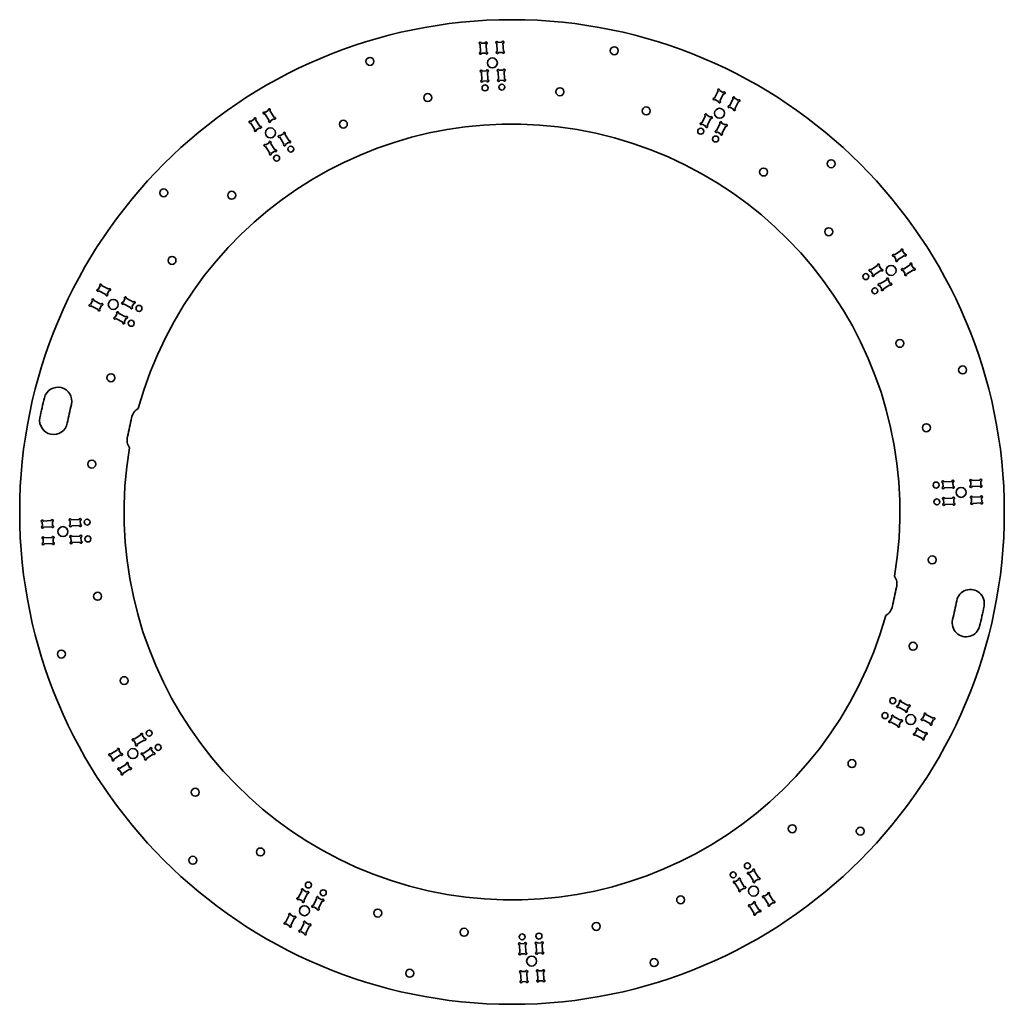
# Model space of a CAD drawing. Extents: x -142 to 352, y -99 to 396.
import ezdxf

# ---------------------------------------------------------------- set-up
doc = ezdxf.new("R2010")
doc.units = 0

msp = doc.modelspace()

# ---------------------------------------------------------------- linework, layer by layer
at = {"color": 7, "lineweight": 35, "ltscale": 0.101251}
for p, q in [((88.977654, 383.649933), (89.154312, 379.60376)), ((92.81208, 365.750122), (92.635422, 369.796295)), ((-16.751717, 350.313599), (-14.575653, 346.897827)), ((-14.180122, 330.550171), (-16.356186, 333.965942)), ((287.050171, 267.680115), (290.465942, 269.856201)), ((306.813599, 270.251709), (303.397827, 268.075653)), ((340.149933, 164.522339), (336.10376, 164.345688)), ((322.250122, 160.687912), (326.296295, 160.864578))]:
    msp.add_line(p, q, dxfattribs=at)
at = {"color": 7, "lineweight": 35, "ltscale": 0.05125}
for p, q in [((91.503418, 384.260681), (89.455368, 384.171265)), ((97.897324, 384.539856), (99.945374, 384.629272)), ((91.723694, 379.215485), (89.675644, 379.126068)), ((98.117607, 379.494629), (100.165649, 379.584076)), ((92.11409, 370.273987), (90.06604, 370.18457)), ((98.507996, 370.553162), (100.556046, 370.642578)), ((92.334366, 365.228821), (90.286316, 365.139404)), ((98.728279, 365.507996), (100.776321, 365.597412)), ((211.191956, 359.423035), (209.373581, 360.369629)), ((216.868835, 356.467834), (218.687195, 355.52124)), ((208.860123, 354.943604), (207.041748, 355.890198)), ((214.536987, 351.988434), (216.355377, 351.04187)), ((-19.171021, 349.365173), (-17.442062, 350.466614)), ((204.727478, 347.004883), (202.909103, 347.951477)), ((-24.568726, 345.926453), (-26.297668, 344.824982)), ((202.395645, 342.525452), (200.577271, 343.472046)), ((210.404343, 344.049683), (212.222717, 343.103088)), ((-11.648827, 337.557678), (-9.919868, 338.659149)), ((208.07251, 339.570282), (209.890884, 338.623718)), ((-17.046532, 334.118958), (-18.775482, 333.017517)), ((-8.935463, 333.298553), (-7.206505, 334.400024)), ((-14.333168, 329.859833), (-16.062119, 328.758362)), ((302.426453, 278.068726), (301.324982, 279.797668)), ((301.606018, 269.957642), (302.70752, 268.228699)), ((289.798553, 262.435455), (290.900024, 260.706512)), ((-102.967834, 260.368835), (-102.021255, 262.187195)), ((-98.488434, 258.036987), (-97.541855, 259.855377)), ((-105.923035, 254.691956), (-106.869614, 252.873581)), ((-90.549683, 253.904343), (-89.603104, 255.722717)), ((-86.070282, 251.57251), (-85.123703, 253.390884)), ((-101.443619, 252.360123), (-102.390213, 250.541748)), ((-93.504883, 248.227478), (-94.451462, 246.409103)), ((-89.025467, 245.895645), (-89.972061, 244.077271)), ((326.773987, 161.38591), (326.68457, 163.43396)), ((335.715485, 161.776306), (335.626068, 163.824356)), ((340.760681, 161.996582), (340.671265, 164.044632)), ((321.728821, 161.165634), (321.639404, 163.213684)), ((322.007996, 154.771729), (322.097412, 152.723679)), ((327.053162, 154.992004), (327.142578, 152.943954)), ((335.994629, 155.382401), (336.084076, 153.334351)), ((341.039856, 155.602676), (341.129272, 153.554626)), ((-125.994644, 141.617599), (-126.084076, 143.665649)), ((-117.053162, 142.007996), (-117.142593, 144.056046)), ((-112.00798, 142.228271), (-112.097397, 144.276321)), ((-131.039841, 141.397324), (-131.129257, 143.445374)), ((-130.760681, 135.003418), (-130.671265, 132.955368)), ((-125.715485, 135.223694), (-125.626068, 133.175644)), ((-116.774002, 135.61409), (-116.684586, 133.56604)), ((-111.728806, 135.834366), (-111.639389, 133.786316)), ((299.025452, 51.104355), (299.972046, 52.922729)), ((303.504883, 48.772522), (304.451477, 50.590897)), ((296.070282, 45.427483), (295.123718, 43.609116)), ((311.443604, 44.639877), (312.390198, 46.458244)), ((300.549683, 43.095657), (299.603088, 41.277283)), ((315.923035, 42.308044), (316.869629, 44.126419)), ((-79.798553, 34.564537), (-80.900024, 36.293495)), ((308.488434, 38.963005), (307.54187, 37.14463)), ((312.967834, 36.631172), (312.02124, 34.812805)), ((-84.057678, 31.851173), (-85.159149, 33.580132)), ((-95.865158, 24.328979), (-96.966629, 26.057938)), ((-91.606033, 27.042343), (-92.707504, 28.771301)), ((-80.618973, 26.453468), (-79.517502, 24.724518)), ((-76.359833, 29.166832), (-75.258377, 27.437881)), ((-88.167313, 21.644638), (-87.065857, 19.915695)), ((-92.426453, 18.931274), (-91.324982, 17.202332)), ((224.33316, -32.859833), (226.062119, -31.758377)), ((218.935455, -36.298553), (217.206512, -37.400024)), ((227.046539, -37.118973), (228.775482, -36.017502)), ((1.927483, -42.570282), (0.109116, -41.623703)), ((231.855362, -44.667313), (233.584305, -43.565857)), ((-0.404343, -47.049683), (-2.222717, -46.103104)), ((7.604355, -45.525467), (9.422729, -46.472061)), ((226.457657, -48.106033), (224.728699, -49.207504)), ((234.568726, -48.926453), (236.297668, -47.824982)), ((-4.536995, -54.988434), (-6.35537, -54.041855)), ((5.272522, -50.004883), (7.090897, -50.951462)), ((229.171021, -52.365158), (227.442062, -53.466629)), ((-6.868828, -59.467834), (-8.687195, -58.521255)), ((1.139877, -57.943619), (2.958244, -58.890213)), ((-1.191956, -62.423035), (0.626419, -63.369614)), ((111.271721, -68.50798), (109.223679, -68.597397)), ((117.665634, -68.228806), (119.713684, -68.139389)), ((111.492004, -73.553162), (109.443954, -73.642593)), ((117.88591, -73.274002), (119.93396, -73.184586)), ((111.882393, -82.494644), (109.834351, -82.584076)), ((118.276306, -82.215485), (120.324356, -82.126068)), ((112.102676, -87.539841), (110.054626, -87.629257)), ((118.496582, -87.260681), (120.544632, -87.171265))]:
    msp.add_line(p, q, dxfattribs=at)
at = {"color": 7, "lineweight": 35, "ltscale": 0.10125}
for p, q in [((92.02475, 383.782959), (92.201408, 379.736816)), ((97.419609, 384.018494), (97.596268, 379.972351)), ((100.466705, 384.15155), (100.643372, 380.105408)), ((89.764984, 365.617126), (89.588326, 369.663269)), ((98.20694, 365.985687), (98.030281, 370.03183)), ((101.254036, 366.118713), (101.077377, 370.164856)), ((208.699203, 360.156982), (206.829132, 356.564575)), ((211.404587, 358.748657), (209.534515, 355.15625)), ((200.364639, 344.146423), (202.234726, 347.738831)), ((-26.450714, 344.134644), (-24.274658, 340.718903)), ((-23.878372, 345.773407), (-21.702316, 342.357666)), ((203.070023, 342.738098), (204.940109, 346.330505)), ((-9.625809, 333.451599), (-11.801872, 336.86734)), ((-7.053459, 335.090363), (-9.229523, 338.506104)), ((300.634644, 279.950714), (297.218903, 277.774658)), ((302.273407, 277.378357), (298.857666, 275.202332)), ((-101.346878, 262.399841), (-97.754486, 260.529755)), ((289.951599, 263.125793), (293.36734, 265.30188)), ((291.590363, 260.553467), (295.006104, 262.729523)), ((-102.755203, 259.694458), (-99.162811, 257.824371)), ((-105.248642, 254.904587), (-101.65625, 253.034515)), ((-86.744659, 251.359894), (-90.337051, 253.229965)), ((-85.336334, 254.065277), (-88.928726, 255.935349)), ((-106.656982, 252.199203), (-103.06459, 250.329132)), ((-89.238098, 246.570023), (-92.83049, 248.440109)), ((-90.646439, 243.864639), (-94.238831, 245.734726)), ((322.117126, 163.735016), (326.163269, 163.911667)), ((340.282959, 161.47525), (336.236816, 161.298584)), ((322.485687, 155.29306), (326.53183, 155.469711)), ((340.518494, 156.080383), (336.472351, 155.903732)), ((322.618713, 152.245956), (326.664856, 152.422623)), ((340.65155, 153.033295), (336.605408, 152.856628)), ((-130.65155, 143.966705), (-126.605408, 144.143372)), ((-112.618729, 144.754044), (-116.664871, 144.577377)), ((-130.518509, 140.919617), (-126.472366, 141.096268)), ((-112.485687, 141.70694), (-116.53183, 141.530289)), ((-130.282959, 135.52475), (-126.236816, 135.701416)), ((-112.250137, 136.312088), (-116.296295, 136.135422)), ((-130.149933, 132.477661), (-126.103775, 132.654312)), ((-112.117111, 133.264984), (-116.163254, 133.088333)), ((299.238098, 50.429977), (302.830505, 48.559891)), ((300.646423, 53.135361), (304.238831, 51.265274)), ((296.744659, 45.640114), (300.337036, 43.770035)), ((316.656982, 44.800797), (313.064575, 46.670876)), ((295.336334, 42.934731), (298.928711, 41.064651)), ((315.248657, 42.095413), (311.65625, 43.965492)), ((-81.590363, 36.446541), (-85.006104, 34.270477)), ((311.346863, 34.600174), (307.754486, 36.470253)), ((312.755188, 37.305557), (309.162811, 39.175636)), ((-79.951599, 33.874191), (-83.36734, 31.698128)), ((-96.813583, 26.748283), (-93.397842, 28.924347)), ((-95.17482, 24.175934), (-91.759079, 26.351997)), ((-77.050186, 29.319878), (-80.465927, 27.143814)), ((-75.411423, 26.747536), (-78.827164, 24.571472)), ((-92.273407, 19.621628), (-88.857666, 21.797684)), ((-90.634644, 17.049286), (-87.218903, 19.225342)), ((224.180115, -33.550186), (226.356186, -36.965927)), ((226.752472, -31.911423), (228.928528, -35.327164)), ((217.053467, -38.090363), (219.229523, -41.506104)), ((219.625809, -36.451599), (221.80188, -39.86734)), ((-0.565269, -41.836334), (-2.435349, -45.428726)), ((2.140114, -43.244659), (0.270035, -46.837051)), ((236.450714, -47.134644), (234.274658, -43.718903)), ((6.929977, -45.738098), (5.059891, -49.33049)), ((9.635361, -47.146439), (7.765274, -50.738831)), ((229.324066, -51.67482), (227.14801, -48.259079)), ((233.878372, -48.773407), (231.702316, -45.357666)), ((-8.899826, -57.846878), (-7.029747, -54.254486)), ((226.751709, -53.313583), (224.575653, -49.897842)), ((-6.194443, -59.255203), (-4.324364, -55.662811)), ((-1.404587, -61.748642), (0.465492, -58.15625)), ((1.300797, -63.156982), (3.170876, -59.56459)), ((108.745964, -69.118729), (108.922623, -73.164871)), ((111.79306, -68.985687), (111.969719, -73.03183)), ((117.18792, -68.750137), (117.364578, -72.796295)), ((120.235016, -68.617111), (120.411674, -72.663254)), ((109.533295, -87.15155), (109.356628, -83.105408)), ((112.580391, -87.018509), (112.403732, -82.972366)), ((117.97525, -86.782959), (117.798592, -82.736816)), ((121.022346, -86.649933), (120.845688, -82.603775))]:
    msp.add_line(p, q, dxfattribs=at)
at = {"color": 7, "lineweight": 35, "ltscale": 0.101249}
for p, q in [((216.194443, 356.255188), (214.324371, 352.662811)), ((218.899826, 354.846863), (217.029755, 351.254486)), ((-19.324066, 348.674805), (-17.148003, 345.259094)), ((207.859894, 340.244659), (209.729965, 343.837036)), ((210.565277, 338.836334), (212.435349, 342.428711)), ((-16.752464, 328.911438), (-18.928528, 332.327148)), ((285.411438, 270.252472), (288.827148, 272.428528)), ((305.174805, 272.824066), (301.759094, 270.64801))]:
    msp.add_line(p, q, dxfattribs=at)
at = {"color": 7, "lineweight": 35, "ltscale": 0.051249}
for p, q in [((-21.855362, 341.667297), (-23.584305, 340.565857)), ((290.618958, 270.546539), (289.517517, 272.275482)), ((298.167297, 275.355347), (297.065857, 277.08429)), ((305.865173, 272.671021), (306.966614, 270.942078))]:
    msp.add_line(p, q, dxfattribs=at)
at = {"color": 7, "lineweight": 35, "ltscale": 0.051251}
for p, q in [((-16.457657, 345.106018), (-14.728699, 346.20752)), ((286.359833, 267.83316), (285.258362, 269.562134)), ((294.057678, 265.148834), (295.159149, 263.419861)), ((221.648834, -40.557678), (219.919861, -41.659149))]:
    msp.add_line(p, q, dxfattribs=at)
at = {"color": 7, "lineweight": 35}
for centre, radius in [((105, 148.5), 247.5), ((156.404404, 380.3703), 2), ((33.582375, 375.007782), 2), ((95.142021, 374.284912), 2.5), ((91.461922, 361.712402), 1.5), ((99.903877, 362.080994), 1.5), ((129.058289, 359.750488), 2), ((62.621574, 356.849792), 2), ((172.474091, 350.125427), 2), ((209.355194, 348.964447), 2.5), ((-16.42971, 339.106445), 2.5), ((20.209846, 343.477417), 2), ((199.881882, 339.916382), 1.5), ((207.377121, 336.014648), 1.5), ((-6.203865, 330.918518), 1.5), ((-13.330528, 326.378326), 1.5), ((265.452667, 323.603363), 2), ((231.460327, 319.419128), 2), ((-70.103363, 308.952667), 2), ((-35.875687, 307.747009), 2), ((264.247009, 289.375671), 2), ((-65.919128, 274.960327), 2), ((295.606445, 269.929718), 2.5), ((282.878326, 266.830536), 1.5), ((287.418518, 259.703857), 1.5), ((-95.464447, 252.855194), 2.5), ((-82.514633, 250.877121), 1.5), ((-86.416397, 243.381882), 1.5), ((299.977417, 233.290161), 2), ((-96.625412, 215.974091), 2), ((331.507782, 219.917633), 2), ((313.349792, 190.878418), 2), ((-106.250473, 172.558289), 2), ((318.212402, 162.038086), 1.5), ((330.784912, 158.357986), 2.5), ((318.580994, 153.596115), 1.5), ((-108.580994, 143.403885), 1.5), ((-120.784897, 138.642014), 2.5), ((-108.212402, 134.961914), 1.5), ((316.250488, 124.441719), 2), ((-103.349777, 106.121574), 2), ((306.625427, 81.025902), 2), ((-121.507782, 77.082375), 2), ((-89.977417, 63.709846), 2), ((296.416382, 53.618118), 1.5), ((292.514648, 46.122879), 1.5), ((305.464447, 44.144814), 2.5), ((-77.418503, 37.296135), 1.5), ((-72.878326, 30.169472), 1.5), ((-85.606461, 27.07029), 2.5), ((275.919128, 22.03968), 2), ((-54.246994, 7.624313), 2), ((245.875687, -10.746994), 2), ((280.103363, -11.952667), 2), ((-55.452667, -26.603363), 2), ((-21.46032, -22.419128), 2), ((223.330536, -29.378326), 1.5), ((216.203857, -33.918503), 1.5), ((2.622879, -39.014633), 1.5), ((10.118118, -42.916397), 1.5), ((189.790161, -46.477417), 2), ((226.429718, -42.106461), 2.5), ((0.644814, -51.964447), 2.5), ((37.525902, -53.125412), 2), ((147.378418, -59.849777), 2), ((80.941719, -62.750473), 2), ((110.096123, -65.080994), 1.5), ((118.538078, -64.712402), 1.5), ((114.857979, -77.284897), 2.5), ((176.417633, -78.007782), 2), ((53.595592, -83.3703), 2)]:
    msp.add_circle(centre, radius, dxfattribs=at)
for centre, radius, start, end in [((88.955841, 384.149445), 0.5, 2.5, 272.499997), ((92.002945, 384.282471), 0.5, 272.499997, 182.499994), ((97.397804, 384.518036), 0.5, 2.5, 272.499997), ((100.444901, 384.651062), 0.5, 272.499997, 182.499994), ((89.176125, 379.104248), 0.5, 92.500002, 2.5), ((92.223221, 379.237305), 0.5, 182.499994, 92.500002), ((97.61808, 379.472839), 0.5, 92.500002, 2.5), ((100.665176, 379.605896), 0.5, 182.499994, 92.500002), ((89.566513, 370.162781), 0.5, 2.5, 272.499997), ((92.613617, 370.295807), 0.5, 272.499997, 182.499994), ((98.008476, 370.531372), 0.5, 2.5, 272.499997), ((101.055573, 370.664398), 0.5, 272.499997, 182.499994), ((89.786797, 365.117584), 0.5, 92.500002, 2.5), ((92.833893, 365.25061), 0.5, 182.499994, 92.500002), ((98.228752, 365.486145), 0.5, 92.500002, 2.5), ((101.275848, 365.619202), 0.5, 182.499994, 92.500002), ((206.598251, 356.121094), 0.5, 62.500001, 332.5), ((208.930084, 360.600494), 0.5, 332.5, 242.499996), ((211.635468, 359.192139), 0.5, 242.499996, 152.499997), ((216.425323, 356.69873), 0.5, 332.5, 242.499996), ((209.303635, 354.712769), 0.5, 152.499997, 62.500001), ((214.093491, 352.219299), 0.5, 62.500001, 332.5), ((219.130707, 355.290375), 0.5, 242.499996, 152.499997), ((-24.147034, 346.195099), 0.5, 302.500005, 212.500002), ((-19.592712, 349.096497), 0.5, 32.5, 302.500005), ((-17.02037, 350.735291), 0.5, 302.500005, 212.500002), ((-14.307007, 346.476135), 0.5, 212.500002, 122.500003), ((202.465607, 348.182343), 0.5, 332.5, 242.499996), ((205.17099, 346.773987), 0.5, 242.499996, 152.499997), ((216.798874, 350.810974), 0.5, 152.499997, 62.500001), ((105, 148.5), 195, 350.469924, 164.530077), ((-26.719376, 344.556335), 0.5, 32.5, 302.500005), ((-21.433662, 341.935974), 0.5, 212.500002, 122.500003), ((-16.879349, 344.837402), 0.5, 122.500003, 32.5), ((200.133759, 343.702942), 0.5, 62.500001, 332.5), ((202.839142, 342.294617), 0.5, 152.499997, 62.500001), ((209.960846, 344.280579), 0.5, 332.5, 242.499996), ((212.666229, 342.872223), 0.5, 242.499996, 152.499997), ((-24.006012, 340.297211), 0.5, 122.500003, 32.5), ((-12.070518, 337.289032), 0.5, 32.5, 302.500005), ((-9.498177, 338.927795), 0.5, 302.500005, 212.500002), ((207.629013, 339.801147), 0.5, 62.500001, 332.5), ((210.334381, 338.392822), 0.5, 152.499997, 62.500001), ((-19.197174, 332.74884), 0.5, 32.5, 302.500005), ((-16.624832, 334.387634), 0.5, 302.500005, 212.500002), ((-9.357155, 333.029907), 0.5, 122.500003, 32.5), ((-6.784813, 334.668671), 0.5, 212.500002, 122.500003), ((-16.48381, 328.489746), 0.5, 122.500003, 32.5), ((-13.911469, 330.128479), 0.5, 212.500002, 122.500003), ((296.797211, 277.506012), 0.5, 32.5, 302.500005), ((301.056335, 280.21936), 0.5, 302.500005, 212.500002), ((302.695099, 277.647034), 0.5, 212.500002, 122.500003), ((289.24884, 272.697174), 0.5, 302.500005, 212.500002), ((298.435974, 274.933655), 0.5, 122.500003, 32.5), ((305.596497, 273.092712), 0.5, 302.500005, 212.500002), ((284.989746, 269.983826), 0.5, 32.5, 302.500005), ((286.628479, 267.411469), 0.5, 122.500003, 32.5), ((290.887634, 270.124817), 0.5, 212.500002, 122.500003), ((301.337402, 270.379333), 0.5, 32.5, 302.500005), ((302.976135, 267.807007), 0.5, 122.500003, 32.5), ((307.235291, 270.520386), 0.5, 212.500002, 122.500003), ((-101.790375, 262.630707), 0.5, 332.5, 242.499996), ((289.529907, 262.857147), 0.5, 32.5, 302.500005), ((293.789032, 265.570526), 0.5, 302.500005, 212.500002), ((295.427795, 262.998169), 0.5, 212.500002, 122.500003), ((-103.198715, 259.925323), 0.5, 62.500001, 332.5), ((-98.719315, 257.593506), 0.5, 152.499997, 62.500001), ((-97.310974, 260.298889), 0.5, 242.499996, 152.499997), ((291.168671, 260.284821), 0.5, 122.500003, 32.5), ((-107.100494, 252.430084), 0.5, 62.500001, 332.5), ((-105.692154, 255.135468), 0.5, 332.5, 242.499996), ((-101.212753, 252.803635), 0.5, 242.499996, 152.499997), ((-90.780563, 253.460846), 0.5, 62.500001, 332.5), ((-89.372223, 256.166229), 0.5, 332.5, 242.499996), ((-84.892822, 253.834381), 0.5, 242.499996, 152.499997), ((-102.621078, 250.098251), 0.5, 152.499997, 62.500001), ((-93.274002, 248.67099), 0.5, 332.5, 242.499996), ((-86.301163, 251.129013), 0.5, 152.499997, 62.500001), ((-94.682343, 245.965607), 0.5, 62.500001, 332.5), ((-90.202927, 243.633759), 0.5, 152.499997, 62.500001), ((-88.794601, 246.339142), 0.5, 242.499996, 152.499997), ((-123.295425, 204.233276), 7, 346.280849, 166.280846), ((105, 148.5), 242, 166.280846, 168.719155), ((105, 148.5), 228, 166.280846, 168.719155), ((-79.362106, 194.4935), 7, 120.69391, 168.719155), ((-125.459824, 194.470306), 7, 168.719155, 348.719151), ((-309.82193, 240.463806), 228, 346.280849, 348.719151), ((-81.526505, 184.73053), 7, 166.280846, 214.306095), ((105, 148.5), 195, 170.469924, 344.530076), ((321.617584, 163.713211), 0.5, 2.5, 272.499997), ((326.662781, 163.933487), 0.5, 272.499997, 182.499994), ((335.604248, 164.323883), 0.5, 2.5, 272.499997), ((340.649445, 164.544159), 0.5, 272.499997, 182.499994), ((321.75061, 160.666107), 0.5, 92.500002, 2.5), ((326.795807, 160.886383), 0.5, 182.499994, 92.500002), ((335.737305, 161.276779), 0.5, 92.500002, 2.5), ((340.782471, 161.497055), 0.5, 182.499994, 92.500002), ((321.986145, 155.271255), 0.5, 2.5, 272.499997), ((327.031372, 155.491531), 0.5, 272.499997, 182.499994), ((335.972839, 155.881927), 0.5, 2.5, 272.499997), ((341.018036, 156.102203), 0.5, 272.499997, 182.499994), ((341.151062, 153.055099), 0.5, 182.499994, 92.500002), ((322.119202, 152.224152), 0.5, 92.500002, 2.5), ((327.164398, 152.444427), 0.5, 182.499994, 92.500002), ((336.105896, 152.834824), 0.5, 92.500002, 2.5), ((-131.151077, 143.944901), 0.5, 2.5, 272.499997), ((-126.105881, 144.165176), 0.5, 272.499997, 182.499994), ((-117.164398, 144.555573), 0.5, 2.5, 272.499997), ((-112.119202, 144.775848), 0.5, 272.499997, 182.499994), ((-131.018036, 140.897797), 0.5, 92.500002, 2.5), ((-125.972839, 141.118073), 0.5, 182.499994, 92.500002), ((-117.031357, 141.508469), 0.5, 92.500002, 2.5), ((-111.98616, 141.728745), 0.5, 182.499994, 92.500002), ((-130.782486, 135.502945), 0.5, 2.5, 272.499997), ((-125.737289, 135.723221), 0.5, 272.499997, 182.499994), ((-116.795807, 136.113617), 0.5, 2.5, 272.499997), ((-111.750626, 136.333893), 0.5, 272.499997, 182.499994), ((-111.617584, 133.286789), 0.5, 182.499994, 92.500002), ((-130.649445, 132.455841), 0.5, 92.500002, 2.5), ((-125.604263, 132.676117), 0.5, 182.499994, 92.500002), ((-116.662781, 133.066513), 0.5, 92.500002, 2.5), ((291.526489, 112.26947), 7, 346.280849, 34.306094), ((519.821899, 56.536194), 228, 166.280846, 168.719155), ((335.459839, 102.529686), 7, 348.719151, 168.719155), ((289.362122, 102.506508), 7, 300.693911, 348.719151), ((105, 148.5), 228, 346.280849, 348.719151), ((105, 148.5), 242, 346.280849, 348.719151), ((333.29541, 92.766724), 7, 166.280846, 346.280849), ((298.794617, 50.660851), 0.5, 62.500001, 332.5), ((300.202942, 53.366234), 0.5, 332.5, 242.499996), ((304.682343, 51.034401), 0.5, 242.499996, 152.499997), ((296.301147, 45.870987), 0.5, 332.5, 242.499996), ((303.273987, 48.329018), 0.5, 152.499997, 62.500001), ((311.212769, 44.196365), 0.5, 62.500001, 332.5), ((312.621094, 46.901749), 0.5, 332.5, 242.499996), ((317.100494, 44.569923), 0.5, 242.499996, 152.499997), ((294.892822, 43.165611), 0.5, 62.500001, 332.5), ((299.372223, 40.833778), 0.5, 152.499997, 62.500001), ((300.780579, 43.539162), 0.5, 242.499996, 152.499997), ((308.719299, 39.406509), 0.5, 332.5, 242.499996), ((315.692139, 41.86454), 0.5, 152.499997, 62.500001), ((-81.168671, 36.715187), 0.5, 302.500005, 212.500002), ((307.310974, 36.701126), 0.5, 62.500001, 332.5), ((311.790375, 34.369293), 0.5, 152.499997, 62.500001), ((313.19873, 37.074677), 0.5, 242.499996, 152.499997), ((-85.427795, 34.001823), 0.5, 32.5, 302.500005), ((-83.789032, 31.429482), 0.5, 122.500003, 32.5), ((-79.529907, 34.142845), 0.5, 212.500002, 122.500003), ((-76.628494, 29.588531), 0.5, 302.500005, 212.500002), ((-97.235275, 26.47963), 0.5, 32.5, 302.500005), ((-92.976151, 29.192993), 0.5, 302.500005, 212.500002), ((-91.337387, 26.620651), 0.5, 212.500002, 122.500003), ((-80.887619, 26.875168), 0.5, 32.5, 302.500005), ((-74.989731, 27.01619), 0.5, 212.500002, 122.500003), ((-95.596512, 23.907288), 0.5, 122.500003, 32.5), ((-92.695099, 19.352966), 0.5, 32.5, 302.500005), ((-88.435974, 22.066338), 0.5, 302.500005, 212.500002), ((-86.797211, 19.493988), 0.5, 212.500002, 122.500003), ((-79.248856, 24.302826), 0.5, 122.500003, 32.5), ((-91.056335, 16.780624), 0.5, 122.500003, 32.5), ((223.911469, -33.128494), 0.5, 32.5, 302.500005), ((226.48381, -31.489731), 0.5, 302.500005, 212.500002), ((216.784821, -37.668671), 0.5, 32.5, 302.500005), ((219.357147, -36.029907), 0.5, 302.500005, 212.500002), ((226.624832, -37.387619), 0.5, 122.500003, 32.5), ((229.197174, -35.748856), 0.5, 212.500002, 122.500003), ((-0.334389, -41.392822), 0.5, 332.5, 242.499996), ((2.370987, -42.801163), 0.5, 242.499996, 152.499997), ((219.498169, -41.927795), 0.5, 122.500003, 32.5), ((222.070526, -40.289032), 0.5, 212.500002, 122.500003), ((231.433655, -44.935974), 0.5, 32.5, 302.500005), ((234.006012, -43.297211), 0.5, 302.500005, 212.500002), ((-2.666222, -45.872223), 0.5, 62.500001, 332.5), ((0.039162, -47.280563), 0.5, 152.499997, 62.500001), ((4.829018, -49.774002), 0.5, 62.500001, 332.5), ((7.160851, -45.294601), 0.5, 332.5, 242.499996), ((9.866234, -46.702927), 0.5, 242.499996, 152.499997), ((224.307007, -49.476151), 0.5, 32.5, 302.500005), ((226.879349, -47.837387), 0.5, 302.500005, 212.500002), ((234.147034, -49.195099), 0.5, 122.500003, 32.5), ((236.719376, -47.556335), 0.5, 212.500002, 122.500003), ((-6.798874, -53.810974), 0.5, 332.5, 242.499996), ((7.534401, -51.182343), 0.5, 152.499997, 62.500001), ((227.02037, -53.735275), 0.5, 122.500003, 32.5), ((229.592712, -52.096512), 0.5, 212.500002, 122.500003), ((-9.130707, -58.290375), 0.5, 62.500001, 332.5), ((-6.425323, -59.698715), 0.5, 152.499997, 62.500001), ((-4.093491, -55.219315), 0.5, 242.499996, 152.499997), ((0.696365, -57.712753), 0.5, 332.5, 242.499996), ((3.401749, -59.121078), 0.5, 242.499996, 152.499997), ((-1.63546, -62.192154), 0.5, 62.500001, 332.5), ((1.069923, -63.600494), 0.5, 152.499997, 62.500001), ((108.724152, -68.619202), 0.5, 2.5, 272.499997), ((111.771248, -68.48616), 0.5, 272.499997, 182.499994), ((117.166107, -68.250626), 0.5, 2.5, 272.499997), ((120.213203, -68.117584), 0.5, 272.499997, 182.499994), ((108.944427, -73.664398), 0.5, 92.500002, 2.5), ((111.991524, -73.531357), 0.5, 182.499994, 92.500002), ((117.386383, -73.295807), 0.5, 92.500002, 2.5), ((120.433487, -73.162781), 0.5, 182.499994, 92.500002), ((109.334824, -82.605881), 0.5, 2.5, 272.499997), ((112.38192, -82.472839), 0.5, 272.499997, 182.499994), ((117.776779, -82.237289), 0.5, 2.5, 272.499997), ((120.823875, -82.104263), 0.5, 272.499997, 182.499994), ((109.555099, -87.651077), 0.5, 92.500002, 2.5), ((112.602196, -87.518036), 0.5, 182.499994, 92.500002), ((117.997055, -87.282486), 0.5, 92.500002, 2.5), ((121.044159, -87.149445), 0.5, 182.499994, 92.500002)]:
    msp.add_arc(centre, radius, start, end, dxfattribs=at)

doc.saveas('drawing.dxf')
